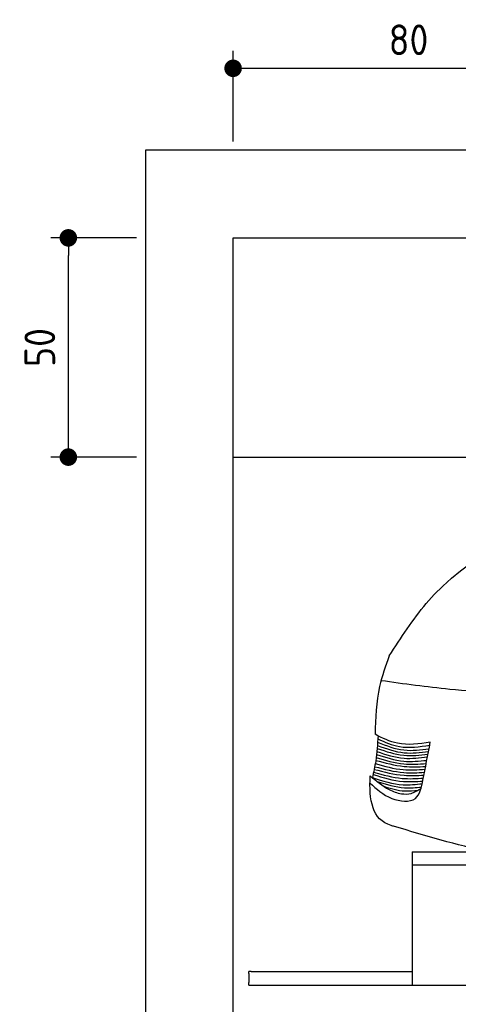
# Model space of a CAD drawing. Header units: millimetres. Extents: x -287 to 6264, y -393 to 3998.
# Tile 2 of 4: x -287 to 714, y 1752 to 3998. Entities that reach past the tile are written whole.
import ezdxf

# ---------------------------------------------------------------- set-up
doc = ezdxf.new("R2010")
doc.units = ezdxf.units.MM
for name, color, linetype in [('4', 3, 'Continuous'), ('5', 3, 'Continuous'), ('Car', 10, 'Continuous')]:
    doc.layers.add(name, color=color, linetype=linetype)
doc.styles.get("Standard").update_dxf_attribs({"font": 'ISOCP.SHX'})
doc.dimstyles.new('GEN-ISO$0', dxfattribs={"dimscale": 20, "dimtxt": 3.5, "dimasz": 2, "dimexe": 2, "dimexo": 1, "dimgap": 1.5, "dimtad": 1, "dimdec": 1, "dimlfac": 0.1, "dimdsep": 46, "dimtxsty": 'STANDARD', "dimblk": 'PUNKT', "dimcen": 2, "dimclrd": 256, "dimclre": 256, "dimclrt": 2, "dimadec": 0, "dimazin": 0, "dimtp": 0.1, "dimtm": 0.1, "dimtfac": 0.71, "dimtdec": 1, "dimtmove": 2, "dimatfit": 3, "dimldrblk": 'PUNKT', "dimfxl": 1, "dimtolj": 1, "dimarcsym": 0})

# ---------------------------------------------------------------- blocks, each defined once
blk = doc.blocks.new('PUNKT')
at = {"layer": '4', "color": 0, "linetype": 'ByBlock'}
blk.add_line((-0.5, 0), (-1, 0), dxfattribs=at)
at = {"layer": '4', "color": 0, "linetype": 'ByBlock', "const_width": 0.5}
blk.add_lwpolyline([(-0.25, 0, 1), (0.25, 0, 1)], format="xyb", close=True, dxfattribs=at)
blk = doc.blocks.new('*D4')
at = {"layer": '5', "lineweight": -2}
for p, q in [((-20, 3500), (-215.7, 3500)), ((-175.7, 3040), (-175.7, 3460)), ((-20, 3000), (-215.7, 3000))]:
    blk.add_line(p, q, dxfattribs=at)
at = {"layer": 'DEFPOINTS', "color": 0}
for p in [(-175.7, 3500), (0, 3500), (0, 3000)]:
    blk.add_point(p, dxfattribs=at)
at = {"layer": '5', "lineweight": -2, "xscale": 40, "yscale": 40, "zscale": 40}
for p, rotation in [((-175.7, 3500), 90), ((-175.7, 3000), 270)]:
    blk.add_blockref('PUNKT', p, dxfattribs=dict(at, rotation=rotation))
at = {"layer": '5', "color": 2, "insert": (-240.7, 3250), "char_height": 70, "attachment_point": 5, "rotation": 90}
blk.add_mtext('\\A1;50', dxfattribs=at)
blk = doc.blocks.new('*D5')
at = {"layer": '5', "lineweight": -2}
for p, q in [((200, 3720), (200, 3926.7)), ((1000, 3720), (1000, 3926.7)), ((240, 3886.7), (960, 3886.7))]:
    blk.add_line(p, q, dxfattribs=at)
at = {"layer": 'DEFPOINTS', "color": 0}
for p in [(1000, 3886.7), (200, 3700), (1000, 3700)]:
    blk.add_point(p, dxfattribs=at)
at = {"layer": '5', "lineweight": -2, "xscale": 40, "yscale": 40, "zscale": 40, "rotation": 180}
blk.add_blockref('PUNKT', (200, 3886.7), dxfattribs=at)
at = {"layer": '5', "lineweight": -2, "xscale": 40, "yscale": 40, "zscale": 40}
blk.add_blockref('PUNKT', (1000, 3886.7), dxfattribs=at)
at = {"layer": '5', "color": 2, "insert": (600, 3951.7), "char_height": 70, "attachment_point": 5}
blk.add_mtext('\\A1;80', dxfattribs=at)

msp = doc.modelspace()

# ---------------------------------------------------------------- linework, layer by layer
for p, q in [((200, 3000), (1000, 3000)), ((608.57, 2100), (2142.07, 2100)), ((608.57, 2100), (608.57, 1796)), ((608.57, 2070), (2142.07, 2070)), ((236, 1822), (236, 1827)), ((241, 1827), (236, 1827)), ((236, 1822), (236, 1802)), ((241, 1827), (608.57, 1827)), ((236, 1796), (236, 1802)), ((236, 1796), (1076, 1796))]:
    msp.add_line(p, q)
msp.add_lwpolyline([(5600, 100), (5600, 3700), (0, 3700), (0, -100), (5600, -100), (5698.53, -100), (5718.66, -52.06), (5691.11, 15.73), (5726.08, 49.63), (5711.24, 100), (200, 100), (200, 3500), (5400, 3500), (5400, 100)])
at = {"layer": 'Car'}
for points, knots in [([(556.02, 2546.55), (582.91, 2588.24), (776.64, 2888.61), (1168.04, 2901.11), (1468.64, 2902.04)], [0, 0, 0, 0, 146.3907851, 1054.5069617, 1054.5069617, 1054.5069617, 1054.5069617]), ([(556.02, 2546.55), (547.64, 2523.55), (526.7, 2466.01), (524.7, 2404.69), (523.87, 2367.8)], [0, 0, 0, 0, 73.016764, 182.6761843, 182.6761843, 182.6761843, 182.6761843]), ([(537.42, 2490.84), (589.6, 2483.54), (676.59, 2471.35), (764.22, 2465.43), (799.29, 2463.06)], [0, 0, 0, 0, 157.9979883, 263.4111114, 263.4111114, 263.4111114, 263.4111114]), ([(530.52, 2364.48), (529.32, 2345.17), (527.33, 2313.06), (520.46, 2281.66), (517.72, 2269.15)], [0, 0, 0, 0, 57.9269921, 96.3054742, 96.3054742, 96.3054742, 96.3054742]), ([(649.71, 2349.55), (624.26, 2345.92), (580.11, 2339.6), (540.6, 2359.41), (523.87, 2367.8)], [0, 0, 0, 0, 74.8523019, 129.8297205, 129.8297205, 129.8297205, 129.8297205]), ([(528.52, 2335.78), (548.5, 2328.84), (586.23, 2315.74), (625.83, 2320.32), (644.46, 2322.47)], [0, 0, 0, 0, 62.505368, 118.0373821, 118.0373821, 118.0373821, 118.0373821]), ([(529.04, 2342.27), (549.15, 2335.04), (587.06, 2321.42), (626.94, 2326.39), (645.67, 2328.72)], [0, 0, 0, 0, 63.0525371, 118.8856078, 118.8856078, 118.8856078, 118.8856078]), ([(529.57, 2349.57), (549.36, 2341.96), (587.31, 2327.37), (627.58, 2332.37), (646.85, 2334.77)], [0, 0, 0, 0, 62.5183627, 119.8398996, 119.8398996, 119.8398996, 119.8398996]), ([(530.06, 2357.15), (546.2, 2350.06), (583.91, 2333.51), (624.95, 2339.49), (648.43, 2342.92)], [0, 0, 0, 0, 51.9345643, 121.3280671, 121.3280671, 121.3280671, 121.3280671]), ([(526.33, 2315.01), (547.23, 2308.73), (584.51, 2297.54), (623.27, 2300), (640.31, 2301.08)], [0, 0, 0, 0, 64.7930054, 115.6316258, 115.6316258, 115.6316258, 115.6316258]), ([(527.17, 2321.92), (547.68, 2315.23), (585.06, 2303.03), (624.11, 2306.72), (641.73, 2308.38)], [0, 0, 0, 0, 63.8926336, 116.4432964, 116.4432964, 116.4432964, 116.4432964]), ([(527.88, 2328.67), (548.34, 2321.85), (586.01, 2309.3), (625.32, 2314.13), (643.27, 2316.34)], [0, 0, 0, 0, 63.7357002, 117.3440844, 117.3440844, 117.3440844, 117.3440844]), ([(522.93, 2294.01), (544.92, 2288.22), (582.23, 2278.38), (620.66, 2280.34), (636.44, 2281.15)], [0, 0, 0, 0, 67.6641548, 114.833407, 114.833407, 114.833407, 114.833407]), ([(524.22, 2301.06), (545.3, 2295.09), (582.54, 2284.55), (621.07, 2287.01), (637.79, 2288.07)], [0, 0, 0, 0, 65.1204449, 115.0413371, 115.0413371, 115.0413371, 115.0413371]), ([(525.42, 2308.47), (546.71, 2302.64), (583.98, 2292.43), (622.51, 2293.86), (639.03, 2294.48)], [0, 0, 0, 0, 65.7236425, 115.0551733, 115.0551733, 115.0551733, 115.0551733]), ([(568.1, 2157.7), (565.39, 2158.36), (517.86, 2169.94), (509.37, 2217.64), (512.87, 2273.25)], [0, 0, 0, 0, 8.2830933, 145.1062842, 145.1062842, 145.1062842, 145.1062842]), ([(512.87, 2273.25), (526.45, 2261.74), (547.62, 2243.81), (580.79, 2231.29), (607.52, 2231.39), (621.26, 2239.93), (628.62, 2244.5)], [0, 0, 0, 0, 52.9799411, 82.5527082, 104.6630379, 130.1633188, 130.1633188, 130.1633188, 130.1633188]), ([(517.72, 2269.15), (540.86, 2261.66), (578.07, 2249.63), (616.69, 2253.69), (631.29, 2255.22)], [0, 0, 0, 0, 71.8332812, 115.4888043, 115.4888043, 115.4888043, 115.4888043]), ([(519.25, 2276.17), (542.15, 2269.14), (579.26, 2257.75), (617.79, 2260.21), (632.54, 2261.15)], [0, 0, 0, 0, 71.039343, 115.0810075, 115.0810075, 115.0810075, 115.0810075]), ([(520.47, 2281.85), (542.04, 2275.52), (579.2, 2264.62), (617.72, 2266.93), (633.87, 2267.89)], [0, 0, 0, 0, 66.7958025, 115.0088309, 115.0088309, 115.0088309, 115.0088309]), ([(521.73, 2287.94), (544.3, 2282.03), (581.59, 2272.25), (620, 2273.92), (635.17, 2274.59)], [0, 0, 0, 0, 69.4288495, 114.774451, 114.774451, 114.774451, 114.774451]), ([(512.18, 2256.78), (526.8, 2243.18), (554.23, 2217.67), (622.02, 2210.04), (629.52, 2246.45), (632.92, 2263.01)], [0, 0, 0, 0, 60.9937131, 114.5145306, 159.1915366, 159.1915366, 159.1915366, 159.1915366]), ([(528.53, 2260.27), (549.22, 2253.74), (582.31, 2243.3), (616.63, 2246.47), (629.49, 2247.66)], [0, 0, 0, 0, 64.1644442, 102.6062358, 102.6062358, 102.6062358, 102.6062358]), ([(543.36, 2249.38), (559.2, 2244.45), (585.01, 2236.43), (611.7, 2239.35), (622.01, 2240.47)], [0, 0, 0, 0, 49.0321616, 79.8726099, 79.8726099, 79.8726099, 79.8726099])]:
    msp.add_open_spline(points, degree=3, knots=knots, dxfattribs=at)
for points in [[(632.92, 2263.01), (638.52, 2291.86), (644.12, 2320.71), (649.71, 2349.55)], [(780.91, 2100), (709.35, 2115.17), (638.72, 2136.43), (568.1, 2157.7)]]:
    msp.add_open_spline(points, degree=3, dxfattribs=at)

# ---------------------------------------------------------------- dimensions: what is measured, and where the dimension line sits
at = {"layer": '5'}
dim = msp.add_linear_dim(base=(1000, 3886.65), p1=(200, 3700), p2=(1000, 3700), dimstyle='GEN-ISO$0', override={"dimlfac": 0.1}, dxfattribs=at)
dim.commit()
dim.dimension.update_dxf_attribs({"geometry": '*D5', "text_midpoint": (600, 3951.65)})
dim = msp.add_linear_dim(base=(-175.68, 3500), p1=(0, 3000), p2=(0, 3500), angle=90, dimstyle='GEN-ISO$0', override={"dimlfac": 0.1}, dxfattribs=at)
dim.commit()
dim.dimension.update_dxf_attribs({"geometry": '*D4', "text_midpoint": (-240.68, 3250)})

doc.saveas('drawing.dxf')
